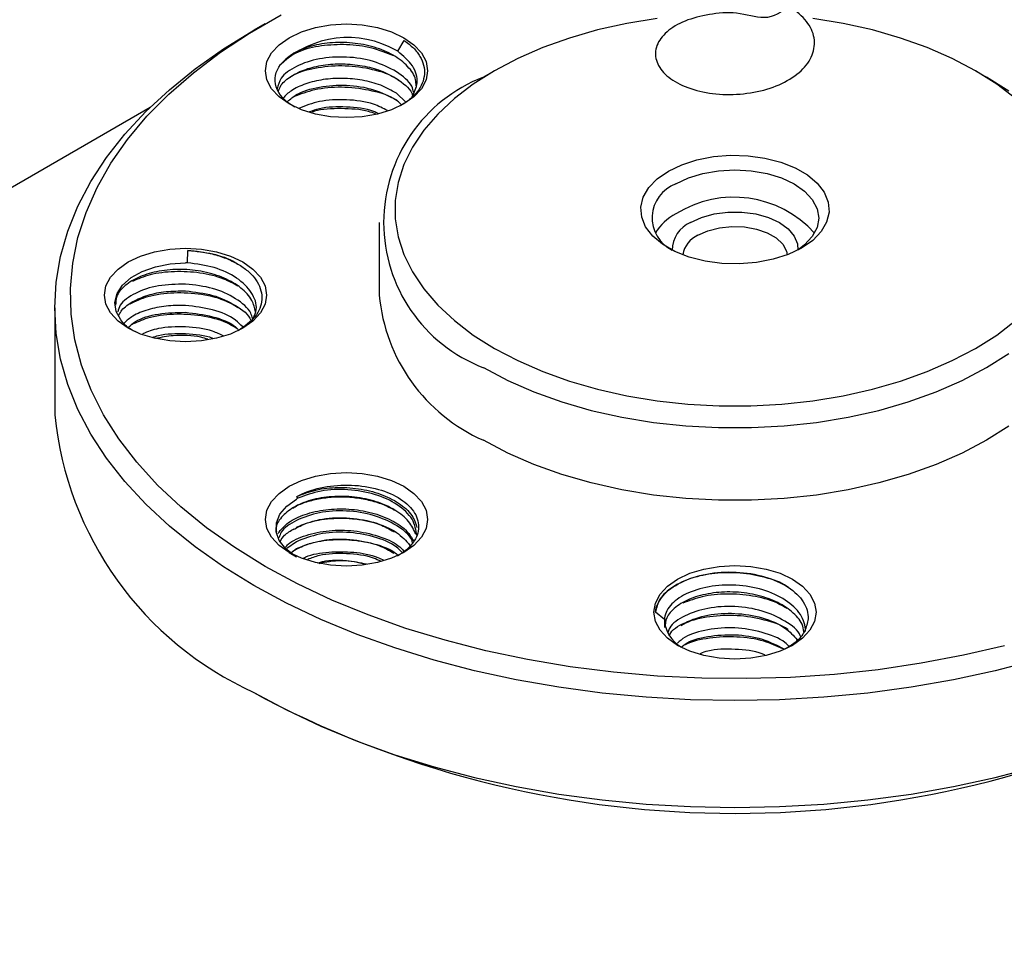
# Model space of a CAD drawing. Header units: inches. Extents: x -26 to 395, y -5 to 292.
# Tile 7 of 9: x 320 to 339, y 232 to 250. Entities that reach past the tile are written whole.
import ezdxf

# ---------------------------------------------------------------- set-up
doc = ezdxf.new("R2010")
doc.units = ezdxf.units.IN
doc.header["$MEASUREMENT"] = 0

msp = doc.modelspace()

# ---------------------------------------------------------------- linework, layer by layer
at = {"color": 7, "linetype": 'Continuous', "lineweight": 25}
for p, q in [((325.007, 250.007), (324.795, 249.884)), ((327.545, 249.482), (327.669, 249.688)), ((329.392, 249.109), (329.18, 248.987)), ((338.585, 249.11), (338.797, 248.987)), ((327.699, 248.511), (327.519, 248.682)), ((287.956, 228.29), (322.815, 248.414)), ((327.519, 248.552), (327.619, 248.457)), ((327.189, 246.211), (327.189, 244.823)), ((323.526, 245.439), (323.531, 245.676)), ((320.989, 244.578), (320.989, 242.537)), ((325.637, 240.94), (325.617, 240.975)), ((325.552, 240.764), (325.551, 240.763)), ((325.61, 240.11), (325.425, 239.983)), ((325.494, 239.89), (325.61, 239.98)), ((325.468, 239.905), (325.61, 239.823)), ((335.009, 239.239), (334.939, 239.28)), ((332.64, 238.62), (332.47, 238.762)), ((332.639, 238.598), (332.639, 238.47)), ((324.797, 237.23), (325.009, 237.108))]:
    msp.add_line(p, q, dxfattribs=at)
at = {"color": 7, "linetype": 'Continuous', "lineweight": 25, "flags": 128}
for points in [[(325.009, 239.639), (324.429, 239.997), (323.892, 240.376), (323.4, 240.776), (322.955, 241.193), (322.56, 241.627), (322.216, 242.074), (321.924, 242.534), (321.686, 243.005), (321.503, 243.483), (321.376, 243.968), (321.305, 244.456), (321.291, 244.946), (321.333, 245.435), (321.432, 245.922), (321.588, 246.404), (321.798, 246.878), (322.063, 247.344), (322.381, 247.798), (322.751, 248.239), (323.172, 248.664), (323.64, 249.073), (324.155, 249.463), (324.714, 249.831), (325.314, 250.178)], [(332.501, 250.109), (331.923, 250.014), (331.364, 249.889), (330.826, 249.735), (330.316, 249.552), (329.837, 249.343), (329.393, 249.11), (328.988, 248.854), (328.627, 248.577), (328.311, 248.282), (328.043, 247.972), (327.826, 247.649), (327.662, 247.316), (327.551, 246.975), (327.496, 246.63), (327.496, 246.283), (327.551, 245.938), (327.662, 245.597), (327.826, 245.264), (328.043, 244.941), (328.311, 244.63), (328.627, 244.336), (328.988, 244.059), (329.393, 243.803)], [(338.585, 249.11), (338.142, 249.343), (337.662, 249.552), (337.152, 249.735), (336.615, 249.889), (336.055, 250.014), (335.477, 250.109)], [(324.797, 239.272), (324.215, 239.63), (323.676, 240.01), (323.18, 240.409), (322.731, 240.826), (322.33, 241.259), (321.979, 241.706), (321.679, 242.166), (321.432, 242.636), (321.239, 243.114), (321.1, 243.599), (321.017, 244.088), (320.989, 244.578), (321.017, 245.069), (321.1, 245.558), (321.239, 246.042), (321.432, 246.521), (321.679, 246.991), (321.979, 247.45), (322.33, 247.898), (322.731, 248.331), (323.18, 248.748), (323.676, 249.147), (324.215, 249.527), (324.795, 249.884)], [(325.468, 248.477), (325.276, 248.612), (325.132, 248.767), (325.044, 248.935), (325.014, 249.109), (325.044, 249.284), (325.132, 249.452), (325.276, 249.607), (325.468, 249.742), (325.703, 249.853), (325.971, 249.936), (326.262, 249.987), (326.564, 250.004), (326.867, 249.987), (327.158, 249.936), (327.426, 249.853), (327.66, 249.742)], [(327.66, 249.742), (327.853, 249.607), (327.996, 249.452), (328.085, 249.284), (328.114, 249.109), (328.085, 248.935), (327.996, 248.767), (327.853, 248.612), (327.66, 248.477), (327.426, 248.365), (327.158, 248.283), (326.867, 248.232), (326.564, 248.215), (326.262, 248.232), (325.971, 248.283), (325.703, 248.365), (325.468, 248.477)], [(339.352, 248.577), (338.99, 248.854), (338.585, 249.11)], [(339.221, 248.719), (338.797, 248.987)], [(332.716, 247.191), (332.972, 247.314), (333.262, 247.407), (333.577, 247.468), (333.906, 247.494), (334.238, 247.486), (334.561, 247.442), (334.865, 247.364), (335.139, 247.256), (335.374, 247.12), (335.562, 246.962), (335.696, 246.787), (335.772, 246.6), (335.787, 246.408), (335.741, 246.218), (335.636, 246.037), (335.474, 245.869), (335.262, 245.722)], [(335.262, 245.722), (335.006, 245.599), (334.716, 245.506), (334.401, 245.445), (334.072, 245.418), (333.74, 245.427), (333.417, 245.471), (333.113, 245.549), (332.839, 245.657), (332.604, 245.793), (332.417, 245.951), (332.282, 246.126), (332.206, 246.313), (332.191, 246.504), (332.237, 246.694), (332.342, 246.876), (332.504, 247.044), (332.716, 247.191)], [(332.858, 246.946), (333.1, 247.061), (333.377, 247.146), (333.677, 247.199), (333.989, 247.217), (334.301, 247.199), (334.601, 247.146), (334.878, 247.061), (335.12, 246.946), (335.319, 246.806), (335.467, 246.647), (335.558, 246.473), (335.589, 246.293), (335.558, 246.113), (335.467, 245.94), (335.319, 245.78), (335.187, 245.681)], [(333.141, 246.211), (333.351, 246.308), (333.593, 246.375), (333.855, 246.41), (334.123, 246.41), (334.385, 246.375), (334.628, 246.308), (334.838, 246.211), (335.005, 246.09), (335.122, 245.95), (335.182, 245.799), (335.187, 245.681)], [(333.282, 245.966), (333.472, 246.052), (333.692, 246.109), (333.929, 246.134), (334.169, 246.126), (334.4, 246.085), (334.606, 246.013), (334.776, 245.914), (334.901, 245.795), (334.973, 245.662), (334.987, 245.592)], [(323.489, 243.929), (323.187, 243.946), (322.896, 243.997), (322.628, 244.079), (322.393, 244.191), (322.2, 244.326), (322.057, 244.481), (321.969, 244.649), (321.939, 244.823), (321.969, 244.998), (322.057, 245.166), (322.2, 245.32), (322.393, 245.456), (322.628, 245.567), (322.896, 245.65), (323.187, 245.701), (323.489, 245.718)], [(323.489, 245.718), (323.791, 245.701), (324.082, 245.65), (324.35, 245.567), (324.585, 245.456), (324.778, 245.32), (324.921, 245.166), (325.009, 244.998), (325.039, 244.823), (325.009, 244.649), (324.921, 244.481), (324.778, 244.326), (324.585, 244.191), (324.35, 244.079), (324.082, 243.997), (323.791, 243.946), (323.489, 243.929)], [(322.252, 244.348), (322.164, 244.511), (322.14, 244.682), (322.181, 244.852), (322.285, 245.012), (322.447, 245.156), (322.66, 245.275), (322.913, 245.365), (323.194, 245.421), (323.489, 245.439)], [(329.393, 243.803), (329.837, 243.57), (330.316, 243.361), (330.826, 243.178), (331.364, 243.024), (331.923, 242.899), (332.501, 242.804), (333.091, 242.74), (333.689, 242.708), (334.289, 242.708), (334.887, 242.74), (335.477, 242.804), (336.055, 242.899), (336.615, 243.024), (337.152, 243.178), (337.662, 243.361), (338.142, 243.57), (338.585, 243.803), (338.99, 244.059), (339.352, 244.336)], [(329.181, 243.436), (329.645, 243.191), (330.146, 242.973), (330.68, 242.782), (331.242, 242.62), (331.828, 242.489), (332.432, 242.39), (333.05, 242.324), (333.675, 242.29), (334.303, 242.29), (334.929, 242.324), (335.546, 242.39), (336.15, 242.489), (336.736, 242.62), (337.298, 242.782), (337.832, 242.973), (338.333, 243.191), (338.797, 243.436), (339.221, 243.704)], [(339.221, 242.315), (338.797, 242.048), (338.333, 241.803), (337.832, 241.585), (337.298, 241.394), (336.736, 241.232), (336.15, 241.101), (335.546, 241.002), (334.929, 240.935), (334.303, 240.902), (333.675, 240.902), (333.05, 240.935), (332.432, 241.002), (331.828, 241.101), (331.242, 241.232), (330.68, 241.394), (330.146, 241.585), (329.645, 241.803), (329.181, 242.048)], [(325.468, 241.17), (325.703, 241.281), (325.971, 241.364), (326.262, 241.415), (326.564, 241.432), (326.867, 241.415), (327.158, 241.364), (327.426, 241.281), (327.66, 241.17), (327.853, 241.034), (327.996, 240.88), (328.085, 240.712), (328.114, 240.537), (328.085, 240.363), (327.996, 240.195), (327.853, 240.04), (327.66, 239.904)], [(327.66, 239.904), (327.426, 239.793), (327.158, 239.71), (326.867, 239.66), (326.564, 239.642), (326.262, 239.66), (325.971, 239.71), (325.703, 239.793), (325.468, 239.904), (325.276, 240.04), (325.132, 240.195), (325.044, 240.363), (325.014, 240.537), (325.044, 240.712), (325.132, 240.88), (325.276, 241.034), (325.468, 241.17)], [(325.527, 239.875), (325.404, 239.975), (325.281, 240.131), (325.221, 240.299), (325.225, 240.471), (325.294, 240.637), (325.424, 240.791), (325.61, 240.925)], [(339.142, 238.122), (338.355, 237.939), (337.549, 237.786), (336.726, 237.664), (335.892, 237.575), (335.049, 237.517), (334.201, 237.493), (333.353, 237.501), (332.507, 237.542), (331.668, 237.615), (330.839, 237.721), (330.024, 237.858), (329.227, 238.027), (328.451, 238.225), (327.7, 238.454), (326.978, 238.71), (326.286, 238.994), (325.629, 239.304), (325.009, 239.639)], [(332.439, 238.762), (332.469, 238.936), (332.557, 239.104), (332.7, 239.259), (332.893, 239.395), (333.128, 239.506), (333.396, 239.588), (333.687, 239.639), (333.989, 239.657), (334.291, 239.639), (334.582, 239.588), (334.85, 239.506), (335.085, 239.395), (335.278, 239.259), (335.421, 239.104), (335.509, 238.936), (335.539, 238.762)], [(339.739, 237.848), (338.964, 237.645), (338.168, 237.472), (337.354, 237.329), (336.525, 237.218), (335.686, 237.138), (334.839, 237.09), (333.989, 237.074), (333.139, 237.09), (332.292, 237.138), (331.453, 237.218), (330.624, 237.329), (329.81, 237.472), (329.014, 237.645), (328.239, 237.848), (327.489, 238.079), (326.767, 238.338), (326.075, 238.624), (325.418, 238.936), (324.797, 239.272)], [(335.539, 238.762), (335.509, 238.587), (335.421, 238.419), (335.278, 238.265), (335.085, 238.129), (334.85, 238.018), (334.582, 237.935), (334.291, 237.884), (333.989, 237.867), (333.687, 237.884), (333.396, 237.935), (333.128, 238.018), (332.893, 238.129), (332.7, 238.265), (332.557, 238.419), (332.469, 238.587), (332.439, 238.762)], [(324.797, 237.23), (325.418, 236.895), (326.075, 236.583), (326.767, 236.297), (327.489, 236.038), (328.239, 235.806), (329.014, 235.604), (329.81, 235.431), (330.624, 235.288), (331.453, 235.176), (332.292, 235.096), (333.139, 235.048), (333.989, 235.032), (334.839, 235.048), (335.686, 235.096), (336.525, 235.176), (337.354, 235.288), (338.168, 235.431), (338.964, 235.604), (339.739, 235.806)]]:
    msp.add_lwpolyline(points, dxfattribs=at)
at = {"color": 7, "linetype": 'Continuous', "lineweight": 25}
for centre, radius, start, end in [((326.591, 247.888), 1.857, 60.0291, 133.7356), ((326.896, 248.418), 1.247, 58.6192, 60.0075), ((330.249, 246.211), 2.974, 111.0596, 248.9565), ((333.095, 246.299), 0.689, 110.1397, 243.8389), ((333.965, 244.607), 2.086, 42.1807, 122.0522), ((333.318, 245.495), 0.993, 117.6245, 148.9305), ((333.367, 245.682), 0.576, 113.1385, 180.1257), ((333.481, 245.511), 0.497, 113.64, 170.6485), ((323.489, 243.101), 2.338, 89.0872, 90), ((330.545, 245.128), 3.369, 185.1963, 246.1239), ((327.495, 243.186), 6.538, 185.6948, 245.6253), ((326.259, 239.8), 1.299, 118.6421, 119.9927), ((333.089, 238.598), 0.45, 177.262, 179.9996), ((333.298, 238.664), 0.662, 185.6719, 238.521), ((333.989, 254.422), 19.505, 242.5867, 297.4187)]:
    msp.add_arc(centre, radius, start, end, dxfattribs=at)
for points, knots in [([(335.003, 250.344), (334.872, 250.234), (334.646, 250.044), (334.014, 250.246), (333.492, 250.194), (333.016, 250.076), (332.665, 249.862), (332.466, 249.596), (332.458, 249.308), (332.627, 249.036), (332.967, 248.817), (333.425, 248.676), (333.953, 248.64), (334.486, 248.708), (334.957, 248.881), (335.314, 249.136), (335.508, 249.448), (335.524, 249.782), (335.35, 250.099), (335.015, 250.365), (334.556, 250.549), (334.026, 250.634), (333.502, 250.606), (333.124, 250.525), (332.983, 250.436), (332.955, 250.418)], [0, 0, 0, 0, 0.060386, 0.104571, 0.148814, 0.193007, 0.237241, 0.281445, 0.325669, 0.369883, 0.414097, 0.458322, 0.502525, 0.546759, 0.590953, 0.635195, 0.67938, 0.723629, 0.767807, 0.81206, 0.856234, 0.90049, 0.944662, 0.988918, 1, 1, 1, 1]), ([(327.894, 248.823), (327.894, 248.862), (327.893, 248.991), (327.747, 249.199), (327.476, 249.415), (327.104, 249.571), (326.679, 249.653), (326.242, 249.654), (325.84, 249.577), (325.503, 249.433), (325.372, 249.298), (325.307, 249.23)], [0, 0, 0, 0, 0.051248, 0.169842, 0.288436, 0.40703, 0.525624, 0.644218, 0.762812, 0.881406, 1, 1, 1, 1]), ([(327.469, 249.392), (327.333, 249.447), (327.057, 249.56), (326.565, 249.621), (326.081, 249.597), (325.684, 249.505), (325.51, 249.401), (325.443, 249.361)], [0, 0, 0, 0, 0.212705, 0.430002, 0.647263, 0.864523, 1, 1, 1, 1]), ([(327.669, 249.688), (327.73, 249.642), (327.853, 249.549), (327.976, 249.387), (328.048, 249.217), (328.063, 249.042), (328.021, 248.87), (327.924, 248.706), (327.784, 248.559), (327.656, 248.479), (327.595, 248.44)], [0, 0, 0, 0, 0.128398, 0.256141, 0.38323, 0.509663, 0.635442, 0.760566, 0.885034, 1, 1, 1, 1]), ([(327.519, 249.091), (327.38, 249.163), (327.101, 249.308), (326.563, 249.389), (326.034, 249.355), (325.589, 249.207), (325.297, 248.996), (325.259, 248.835), (325.242, 248.767)], [0, 0, 0, 0, 0.174547, 0.349094, 0.523641, 0.698188, 0.872735, 1, 1, 1, 1]), ([(327.82, 248.611), (327.862, 248.699), (327.954, 248.894), (327.86, 249.213), (327.65, 249.392), (327.545, 249.482)], [0, 0, 0, 0, 0.295922, 0.647961, 1, 1, 1, 1]), ([(325.577, 248.414), (325.392, 248.521), (325.267, 248.658), (325.174, 248.947), (325.205, 249.098), (325.307, 249.23)], [0, 0, 0, 0, 0.5, 0.5, 1, 1, 1, 1]), ([(325.265, 248.729), (325.28, 248.766), (325.322, 248.868), (325.501, 249.012), (325.776, 249.145), (326.116, 249.228), (326.491, 249.252), (326.87, 249.214), (327.23, 249.12), (327.423, 249.013), (327.519, 248.96)], [0, 0, 0, 0, 0.074944, 0.207095, 0.339245, 0.471396, 0.603547, 0.735698, 0.867849, 1, 1, 1, 1]), ([(327.558, 248.926), (327.53, 248.946), (327.384, 249.049), (327.003, 249.158), (326.473, 249.221), (325.958, 249.167), (325.613, 249.076), (325.498, 248.992), (325.487, 248.984)], [0, 0, 0, 0, 0.054959, 0.284797, 0.514584, 0.744472, 0.974209, 1, 1, 1, 1]), ([(327.519, 248.682), (327.423, 248.736), (327.23, 248.842), (326.87, 248.937), (326.491, 248.974), (326.115, 248.95), (325.778, 248.867), (325.509, 248.744), (325.401, 248.638), (325.353, 248.589)], [0, 0, 0, 0, 0.146478, 0.292955, 0.439433, 0.585911, 0.732389, 0.878866, 1, 1, 1, 1]), ([(327.849, 248.694), (327.84, 248.734), (327.805, 248.884), (327.64, 249.004), (327.519, 249.091)], [0, 0, 0, 0, 0.268258, 1, 1, 1, 1]), ([(327.519, 248.96), (327.644, 248.874), (327.788, 248.774), (327.823, 248.648), (327.828, 248.631)], [0, 0, 0, 0, 0.865575, 1, 1, 1, 1]), ([(325.44, 248.522), (325.491, 248.568), (325.632, 248.694), (326.04, 248.815), (326.561, 248.851), (327.102, 248.769), (327.38, 248.624), (327.519, 248.552)], [0, 0, 0, 0, 0.127055, 0.345292, 0.563528, 0.781764, 1, 1, 1, 1]), ([(327.562, 248.515), (327.531, 248.537), (327.383, 248.642), (326.995, 248.75), (326.471, 248.811), (325.953, 248.766), (325.683, 248.661), (325.555, 248.611)], [0, 0, 0, 0, 0.062928, 0.302128, 0.541736, 0.780912, 1, 1, 1, 1]), ([(327.35, 248.349), (327.264, 248.393), (327.036, 248.507), (326.563, 248.57), (326.046, 248.545), (325.78, 248.441), (325.655, 248.391)], [0, 0, 0, 0, 0.17495, 0.459755, 0.744559, 1, 1, 1, 1]), ([(325.864, 248.329), (325.924, 248.351), (326.126, 248.426), (326.563, 248.434), (326.97, 248.393), (327.144, 248.311), (327.175, 248.296)], [0, 0, 0, 0, 0.159069, 0.53882, 0.91857, 1, 1, 1, 1]), ([(327.117, 248.287), (327.074, 248.302), (326.876, 248.372), (326.463, 248.393), (326.079, 248.38), (325.918, 248.324), (325.901, 248.318)], [0, 0, 0, 0, 0.114275, 0.533042, 0.952479, 1, 1, 1, 1]), ([(324.487, 245.407), (324.47, 245.42), (324.346, 245.51), (324.013, 245.618), (323.692, 245.657), (323.531, 245.676)], [0, 0, 0, 0, 0.075059, 0.537218, 1, 1, 1, 1]), ([(323.531, 245.676), (323.629, 245.668), (323.824, 245.651), (324.102, 245.585), (324.354, 245.492), (324.57, 245.373), (324.744, 245.232), (324.869, 245.075), (324.94, 244.908), (324.956, 244.737), (324.916, 244.568), (324.799, 244.355), (324.617, 244.226), (324.497, 244.141)], [0, 0, 0, 0, 0.086056, 0.171672, 0.25685, 0.341589, 0.425889, 0.50975, 0.593172, 0.676155, 0.758699, 0.840804, 1, 1, 1, 1]), ([(324.783, 244.381), (324.807, 244.436), (324.877, 244.598), (324.771, 244.878), (324.49, 245.161), (324.049, 245.371), (323.701, 245.416), (323.526, 245.439)], [0, 0, 0, 0, 0.115505, 0.336629, 0.557753, 0.778876, 1, 1, 1, 1]), ([(324.824, 244.503), (324.808, 244.576), (324.774, 244.74), (324.562, 244.966), (324.242, 245.157), (323.841, 245.281), (323.405, 245.326), (322.978, 245.292), (322.602, 245.182), (322.32, 245.011), (322.157, 244.818), (322.154, 244.687), (322.153, 244.633)], [0, 0, 0, 0, 0.085935, 0.190835, 0.295735, 0.400635, 0.505534, 0.610434, 0.715334, 0.820234, 0.925134, 1, 1, 1, 1]), ([(324.488, 244.994), (324.403, 245.042), (324.195, 245.158), (323.766, 245.258), (323.276, 245.284), (322.816, 245.229), (322.581, 245.131), (322.473, 245.085)], [0, 0, 0, 0, 0.152298, 0.371985, 0.591816, 0.811539, 1, 1, 1, 1]), ([(323.489, 245.033), (323.312, 245.03), (322.957, 245.023), (322.517, 244.868), (322.243, 244.681), (322.206, 244.545), (322.194, 244.503)], [0, 0, 0, 0, 0.2889351, 0.5778701, 0.8668052, 1, 1, 1, 1]), ([(324.768, 244.376), (324.759, 244.41), (324.723, 244.552), (324.459, 244.765), (324.021, 244.973), (323.667, 245.013), (323.489, 245.033)], [0, 0, 0, 0, 0.092366, 0.394911, 0.697455, 1, 1, 1, 1]), ([(322.217, 244.442), (322.234, 244.474), (322.284, 244.569), (322.474, 244.704), (322.762, 244.828), (323.111, 244.903), (323.363, 244.902), (323.489, 244.902)], [0, 0, 0, 0, 0.110242, 0.332681, 0.555121, 0.77756, 1, 1, 1, 1]), ([(324.492, 244.578), (324.426, 244.62), (324.233, 244.74), (323.797, 244.847), (323.267, 244.878), (322.772, 244.814), (322.531, 244.701), (322.422, 244.65)], [0, 0, 0, 0, 0.120116, 0.349505, 0.578947, 0.808393, 1, 1, 1, 1]), ([(323.489, 244.902), (323.667, 244.882), (324.023, 244.842), (324.453, 244.633), (324.702, 244.452), (324.737, 244.343), (324.737, 244.343)], [0, 0, 0, 0, 0.332654, 0.665308, 0.997962, 1, 1, 1, 1]), ([(323.489, 244.625), (323.363, 244.625), (323.111, 244.625), (322.765, 244.549), (322.484, 244.437), (322.367, 244.335), (322.315, 244.289)], [0, 0, 0, 0, 0.26259, 0.52518, 0.78777, 1, 1, 1, 1]), ([(324.581, 244.215), (324.538, 244.26), (324.406, 244.401), (324.014, 244.562), (323.664, 244.604), (323.489, 244.625)], [0, 0, 0, 0, 0.189741, 0.59487, 1, 1, 1, 1]), ([(322.398, 244.211), (322.44, 244.247), (322.572, 244.363), (322.965, 244.482), (323.314, 244.49), (323.489, 244.494)], [0, 0, 0, 0, 0.189329, 0.594664, 1, 1, 1, 1]), ([(324.478, 244.178), (324.415, 244.217), (324.225, 244.336), (323.79, 244.438), (323.261, 244.471), (322.781, 244.406), (322.552, 244.3), (322.454, 244.254)], [0, 0, 0, 0, 0.118017, 0.353324, 0.58897, 0.824241, 1, 1, 1, 1]), ([(323.489, 244.494), (323.663, 244.473), (324.011, 244.43), (324.369, 244.293), (324.48, 244.181), (324.497, 244.164)], [0, 0, 0, 0, 0.458223, 0.916446, 1, 1, 1, 1]), ([(322.532, 244.12), (322.503, 244.134), (322.376, 244.194), (322.306, 244.281), (322.252, 244.348)], [0, 0, 0, 0, 0.2241, 1, 1, 1, 1]), ([(323.489, 244.216), (323.309, 244.216), (323.004, 244.215), (322.766, 244.121), (322.669, 244.083)], [0, 0, 0, 0, 0.590317, 1, 1, 1, 1]), ([(322.857, 244.014), (322.895, 244.028), (323.076, 244.093), (323.307, 244.089), (323.489, 244.086)], [0, 0, 0, 0, 0.209114, 1, 1, 1, 1]), ([(323.918, 243.98), (323.873, 243.993), (323.667, 244.053), (323.3, 244.065), (323.025, 244.014), (322.914, 243.993)], [0, 0, 0, 0, 0.14034, 0.650242, 1, 1, 1, 1]), ([(324.221, 244.036), (324.151, 244.071), (323.94, 244.176), (323.67, 244.2), (323.489, 244.216)], [0, 0, 0, 0, 0.3295558, 1, 1, 1, 1]), ([(323.489, 244.086), (323.674, 244.075), (323.863, 244.065), (324.011, 243.999), (324.013, 243.997)], [0, 0, 0, 0, 0.982663, 1, 1, 1, 1]), ([(325.617, 240.975), (325.747, 241.046), (325.901, 241.102), (326.235, 241.176), (326.414, 241.194), (326.772, 241.19), (326.95, 241.168), (327.278, 241.085), (327.428, 241.026), (327.677, 240.878), (327.776, 240.789), (327.91, 240.598), (327.944, 240.495), (327.941, 240.288), (327.905, 240.185), (327.767, 239.995), (327.665, 239.907), (327.539, 239.834)], [0, 0, 0, 0, 0.125, 0.125, 0.25, 0.25, 0.375, 0.375, 0.5, 0.5, 0.625, 0.625, 0.75, 0.75, 0.875, 0.875, 1, 1, 1, 1]), ([(325.617, 240.975), (325.734, 241.021), (325.967, 241.112), (326.405, 241.158), (326.852, 241.127), (327.272, 241.013), (327.614, 240.827), (327.845, 240.609), (327.891, 240.45), (327.911, 240.383)], [0, 0, 0, 0, 0.14838, 0.296763, 0.445145, 0.593527, 0.741909, 0.890291, 1, 1, 1, 1]), ([(327.913, 240.222), (327.894, 240.33), (327.857, 240.547), (327.554, 240.83), (327.117, 241.031), (326.595, 241.121), (326.059, 241.098), (325.778, 240.993), (325.637, 240.94)], [0, 0, 0, 0, 0.164228, 0.331382, 0.498537, 0.665691, 0.832846, 1, 1, 1, 1]), ([(327.891, 240.245), (327.853, 240.33), (327.777, 240.504), (327.504, 240.722), (327.143, 240.885), (326.721, 240.974), (326.283, 240.983), (325.875, 240.914), (325.534, 240.774), (325.308, 240.581), (325.205, 240.412), (325.224, 240.316), (325.228, 240.297)], [0, 0, 0, 0, 0.105933, 0.214173, 0.322414, 0.430655, 0.538895, 0.647136, 0.755376, 0.863617, 0.971858, 1, 1, 1, 1]), ([(325.538, 240.749), (325.569, 240.769), (325.663, 240.826), (325.866, 240.895), (326.129, 240.952), (326.414, 240.975), (326.705, 240.961), (326.989, 240.911), (327.258, 240.832), (327.41, 240.754), (327.485, 240.715)], [0, 0, 0, 0, 0.0675407, 0.201078, 0.3345677, 0.4676301, 0.6006924, 0.7341822, 0.8677197, 1, 1, 1, 1]), ([(325.255, 240.268), (325.314, 240.34), (325.432, 240.483), (325.761, 240.641), (326.163, 240.734), (326.608, 240.746), (327.049, 240.676), (327.437, 240.527), (327.722, 240.337), (327.811, 240.188), (327.848, 240.125)], [0, 0, 0, 0, 0.129562, 0.259124, 0.388688, 0.51825, 0.647812, 0.777375, 0.906938, 1, 1, 1, 1]), ([(327.829, 240.084), (327.824, 240.102), (327.789, 240.229), (327.532, 240.429), (327.097, 240.63), (326.565, 240.715), (326.028, 240.685), (325.749, 240.574), (325.61, 240.518)], [0, 0, 0, 0, 0.032392, 0.225914, 0.419435, 0.612957, 0.806478, 1, 1, 1, 1]), ([(325.61, 240.518), (325.489, 240.448), (325.324, 240.352), (325.289, 240.224), (325.279, 240.19)], [0, 0, 0, 0, 0.728809, 1, 1, 1, 1]), ([(325.548, 240.341), (325.633, 240.388), (325.829, 240.494), (326.258, 240.567), (326.739, 240.559), (327.173, 240.468), (327.384, 240.35), (327.473, 240.301)], [0, 0, 0, 0, 0.171999, 0.393982, 0.616028, 0.837959, 1, 1, 1, 1]), ([(325.61, 240.388), (325.749, 240.443), (326.028, 240.554), (326.567, 240.585), (327.091, 240.498), (327.537, 240.311), (327.701, 240.126), (327.778, 240.04)], [0, 0, 0, 0, 0.204761, 0.409523, 0.614284, 0.819045, 1, 1, 1, 1]), ([(325.302, 240.121), (325.325, 240.16), (325.379, 240.249), (325.497, 240.318), (325.565, 240.357)], [0, 0, 0, 0, 0.428164, 1, 1, 1, 1]), ([(325.399, 240.005), (325.415, 240.024), (325.497, 240.119), (325.786, 240.241), (326.222, 240.335), (326.713, 240.332), (327.175, 240.229), (327.509, 240.088), (327.625, 239.969), (327.657, 239.936)], [0, 0, 0, 0, 0.043263, 0.221396, 0.399069, 0.576497, 0.754527, 0.932501, 1, 1, 1, 1]), ([(327.624, 239.908), (327.592, 239.942), (327.467, 240.073), (327.087, 240.219), (326.568, 240.307), (326.027, 240.276), (325.749, 240.165), (325.61, 240.11)], [0, 0, 0, 0, 0.082602, 0.311952, 0.541301, 0.770651, 1, 1, 1, 1]), ([(325.541, 239.929), (325.626, 239.976), (325.821, 240.082), (326.246, 240.159), (326.728, 240.151), (327.167, 240.063), (327.38, 239.944), (327.472, 239.893)], [0, 0, 0, 0, 0.171177, 0.392126, 0.613382, 0.834372, 1, 1, 1, 1]), ([(325.61, 239.98), (325.749, 240.035), (326.027, 240.145), (326.569, 240.177), (327.084, 240.086), (327.436, 239.961), (327.542, 239.857), (327.552, 239.846)], [0, 0, 0, 0, 0.243086, 0.486172, 0.729258, 0.972344, 1, 1, 1, 1]), ([(325.743, 239.797), (325.758, 239.804), (325.886, 239.87), (326.228, 239.923), (326.701, 239.921), (327.078, 239.857), (327.242, 239.774), (327.28, 239.755)], [0, 0, 0, 0, 0.039662, 0.331356, 0.622725, 0.913384, 1, 1, 1, 1]), ([(327.221, 239.732), (327.175, 239.754), (326.987, 239.845), (326.563, 239.892), (326.109, 239.88), (325.893, 239.798), (325.819, 239.77)], [0, 0, 0, 0, 0.112485, 0.464386, 0.816287, 1, 1, 1, 1]), ([(326.014, 239.704), (326.025, 239.707), (326.181, 239.76), (326.527, 239.77), (326.821, 239.711), (326.946, 239.686)], [0, 0, 0, 0, 0.042347, 0.593062, 1, 1, 1, 1]), ([(326.044, 239.695), (326.108, 239.71), (326.315, 239.757), (326.637, 239.754), (326.857, 239.7), (326.927, 239.683)], [0, 0, 0, 0, 0.234707, 0.759316, 1, 1, 1, 1]), ([(332.47, 238.762), (332.48, 238.871), (332.53, 238.979), (332.697, 239.174), (332.815, 239.261), (333.101, 239.403), (333.269, 239.457), (333.629, 239.524), (333.82, 239.537), (334.198, 239.52), (334.385, 239.489), (334.725, 239.391), (334.879, 239.322), (335.131, 239.158), (335.23, 239.061), (335.36, 238.855), (335.39, 238.745), (335.385, 238.636)], [0, 0, 0, 0, 0.125, 0.125, 0.25, 0.25, 0.375, 0.375, 0.5, 0.5, 0.625, 0.625, 0.75, 0.75, 0.875, 0.875, 1, 1, 1, 1]), ([(334.98, 239.256), (334.98, 239.256), (334.875, 239.335), (334.566, 239.434), (334.094, 239.525), (333.597, 239.517), (333.144, 239.423), (332.78, 239.251), (332.529, 239.022), (332.49, 238.849), (332.47, 238.762)], [0, 0, 0, 0, 0.000071, 0.143004, 0.285752, 0.428691, 0.571437, 0.714381, 0.857094, 1, 1, 1, 1]), ([(335.339, 238.396), (335.339, 238.506), (335.305, 238.615), (335.172, 238.819), (335.073, 238.914), (334.827, 239.074), (334.68, 239.141), (334.357, 239.237), (334.183, 239.267), (333.833, 239.286), (333.657, 239.276), (333.331, 239.219), (333.181, 239.172), (332.928, 239.049), (332.826, 238.973), (332.684, 238.805), (332.644, 238.713), (332.64, 238.62)], [0, 0, 0, 0, 0.125, 0.125, 0.25, 0.25, 0.375, 0.375, 0.5, 0.5, 0.625, 0.625, 0.75, 0.75, 0.875, 0.875, 1, 1, 1, 1]), ([(335.307, 238.388), (335.299, 238.437), (335.274, 238.575), (335.086, 238.781), (334.777, 238.978), (334.381, 239.108), (333.947, 239.162), (333.517, 239.135), (333.134, 239.032), (332.842, 238.866), (332.664, 238.669), (332.654, 238.531), (332.65, 238.469)], [0, 0, 0, 0, 0.057689, 0.164655, 0.271621, 0.378587, 0.485553, 0.592519, 0.699485, 0.806451, 0.913416, 1, 1, 1, 1]), ([(334.984, 238.831), (334.916, 238.871), (334.73, 238.983), (334.324, 239.084), (333.835, 239.124), (333.362, 239.075), (333.113, 238.98), (332.994, 238.934)], [0, 0, 0, 0, 0.126268, 0.349728, 0.572914, 0.796358, 1, 1, 1, 1]), ([(335.239, 238.305), (335.238, 238.307), (335.203, 238.417), (334.954, 238.602), (334.523, 238.804), (333.989, 238.889), (333.457, 238.855), (333.019, 238.705), (332.755, 238.53), (332.719, 238.411), (332.711, 238.383)], [0, 0, 0, 0, 0.00336, 0.16155, 0.319741, 0.477931, 0.636121, 0.794311, 0.952502, 1, 1, 1, 1]), ([(332.734, 238.314), (332.737, 238.32), (332.771, 238.419), (333.023, 238.574), (333.455, 238.724), (333.991, 238.759), (334.516, 238.672), (334.951, 238.49), (335.11, 238.313), (335.18, 238.234)], [0, 0, 0, 0, 0.012808, 0.182767, 0.352727, 0.522687, 0.692647, 0.862606, 1, 1, 1, 1]), ([(335.006, 238.424), (335.003, 238.426), (334.891, 238.516), (334.549, 238.623), (334.032, 238.717), (333.505, 238.686), (333.125, 238.607), (332.984, 238.518), (332.955, 238.499)], [0, 0, 0, 0, 0.005923, 0.239591, 0.472961, 0.70659, 0.940009, 1, 1, 1, 1]), ([(335.385, 238.636), (335.37, 238.556), (335.338, 238.396), (335.177, 238.195), (335.013, 238.098), (334.946, 238.058)], [0, 0, 0, 0, 0.371413, 0.739753, 1, 1, 1, 1]), ([(335.022, 238.108), (334.997, 238.133), (334.88, 238.253), (334.511, 238.391), (333.99, 238.483), (333.464, 238.443), (333.07, 238.33), (332.936, 238.212), (332.892, 238.173)], [0, 0, 0, 0, 0.056047, 0.266468, 0.476889, 0.687311, 0.897732, 1, 1, 1, 1]), ([(334.905, 238.06), (334.788, 238.113), (334.527, 238.234), (334.021, 238.305), (333.5, 238.28), (333.127, 238.198), (332.989, 238.112), (332.965, 238.097)], [0, 0, 0, 0, 0.200736, 0.449209, 0.697852, 0.94627, 1, 1, 1, 1]), ([(332.997, 238.124), (333.009, 238.134), (333.116, 238.221), (333.47, 238.311), (333.984, 238.351), (334.519, 238.27), (334.791, 238.129), (334.924, 238.06)], [0, 0, 0, 0, 0.031576, 0.276464, 0.521352, 0.76624, 1, 1, 1, 1]), ([(334.568, 237.94), (334.548, 237.95), (334.383, 238.026), (333.988, 238.062), (333.563, 238.058), (333.372, 237.988), (333.323, 237.97)], [0, 0, 0, 0, 0.057642, 0.460205, 0.862768, 1, 1, 1, 1])]:
    msp.add_open_spline(points, degree=3, knots=knots, dxfattribs=at)

doc.saveas('drawing.dxf')
